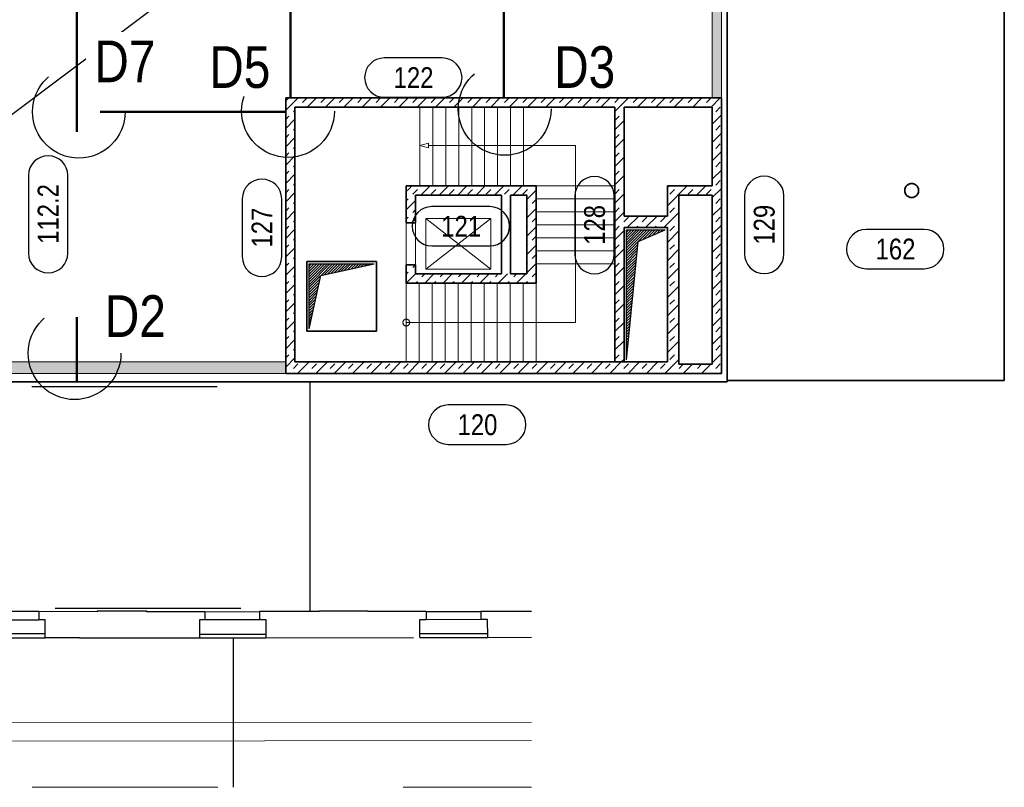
# Model space of a CAD drawing. Header units: millimetres. Extents: x 0 to 6.08, y 0 to 5.27.
# Tile 33 of 54: x 1.12 to 1.65, y 4.37 to 4.78. Entities that reach past the tile are written whole.
import ezdxf

# ---------------------------------------------------------------- set-up
doc = ezdxf.new("R2010")
doc.units = ezdxf.units.MM
for name, pattern in [('DASHDOT', [1, 0.5, -0.25, 0, -0.25]), ('DIVIDE2', [0.625, 0.25, -0.125, 0, -0.125, 0, -0.125]), ('HIDDEN', [0.375, 0.25, -0.125]), ('HIDDENX2', [0.75, 0.5, -0.25])]:
    doc.linetypes.add(name, pattern=pattern)
doc.styles.add('Arial Narrow', font='ARIALN.TTF')
pattern_1 = [(45, (0, 0), (-0.004949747, 0.004949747), [0.0035, -0.0035]), (45, (-0.002475, 0.002475), (-0.004949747, 0.004949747), [])]
pattern_2 = [(45, (0, 0), (-0.00070710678, 0.00070710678), [])]

msp = doc.modelspace()

# ---------------------------------------------------------------- hatches: boundary and pattern name
at = {"lineweight": 18, "true_color": 0x808080}
for points in [[(1.492995, 4.739394), (1.497995, 4.739394), (1.497995, 5.021005), (0.459907, 5.021005), (0.459907, 4.828886), (0.464907, 4.828886), (0.464907, 5.016005), (1.492995, 5.016005)], [(0.923625, 4.590644), (1.263, 4.590644), (1.263, 4.596894), (0.923625, 4.596894)]]:
    msp.add_hatch(color=8, dxfattribs=at).paths.add_polyline_path(points)
at = {"lineweight": 18}
h = msp.add_hatch(dxfattribs=at)
h.set_pattern_fill('bB', color=5, scale=0.01, angle=45, style=0, pattern_type=2)
h.set_pattern_definition(pattern_1)
h.paths.add_polyline_path([(1.263, 4.590644), (1.268, 4.596894), (1.268, 4.734394), (1.263, 4.739394)])
h = msp.add_hatch(dxfattribs=at)
h.set_pattern_fill('bB', color=5, scale=0.01, angle=45, style=0, pattern_type=2)
h.set_pattern_definition(pattern_1)
h.paths.add_polyline_path([(1.492995, 4.734394), (1.497995, 4.739394), (1.263, 4.739394), (1.268, 4.734394), (1.4405, 4.734394)])
h = msp.add_hatch(dxfattribs=at)
h.set_pattern_fill('bB', color=5, scale=0.01, angle=45, style=0, pattern_type=2)
h.set_pattern_definition(pattern_1)
h.paths.add_polyline_path([(1.497995, 4.739394), (1.497995, 4.590674), (1.492995, 4.595644), (1.492995, 4.734394)])
h = msp.add_hatch(dxfattribs=at)
h.set_pattern_fill('bB', color=5, scale=0.01, angle=45, style=0, pattern_type=2)
h.set_pattern_definition(pattern_1)
h.paths.add_polyline_path([(1.4405, 4.596894), (1.4455, 4.596894), (1.4455, 4.734394), (1.4405, 4.734394)])
h = msp.add_hatch(dxfattribs=at)
h.set_pattern_fill('bB', color=5, scale=0.01, angle=45, style=0, pattern_type=2)
h.set_pattern_definition(pattern_1)
h.paths.add_polyline_path([(1.263, 4.590644), (1.497995, 4.590674), (1.492995, 4.595644), (1.474995, 4.595644), (1.474995, 4.686894), (1.492995, 4.686894), (1.492995, 4.691894), (1.468745, 4.691894), (1.468745, 4.675644), (1.4455, 4.675644), (1.4455, 4.669394), (1.468745, 4.669394), (1.468745, 4.596894), (1.268, 4.596894)])
h = msp.add_hatch(dxfattribs=at)
h.set_pattern_fill('bB', color=5, scale=0.01, angle=45, style=0, pattern_type=2)
h.set_pattern_definition(pattern_1)
h.paths.add_polyline_path([(1.333, 4.686894), (1.333, 4.671894), (1.328, 4.671894), (1.328, 4.691894)])
h = msp.add_hatch(dxfattribs=at)
h.set_pattern_fill('bB', color=5, scale=0.01, angle=45, style=0, pattern_type=2)
h.set_pattern_definition(pattern_1)
h.paths.add_polyline_path([(1.398, 4.691894), (1.398, 4.639394), (1.328, 4.639394), (1.328, 4.649394), (1.333, 4.649394), (1.333, 4.644394), (1.37925, 4.644394), (1.393, 4.644394), (1.393, 4.686894)])
h = msp.add_hatch(dxfattribs=at)
h.set_pattern_fill('bB', color=5, scale=0.01, angle=45, style=0, pattern_type=2)
h.set_pattern_definition(pattern_1)
h.paths.add_polyline_path([(1.393, 4.686894), (1.398, 4.691894), (1.328, 4.691894), (1.333, 4.686894)])
at = {"lineweight": 25}
h = msp.add_hatch(dxfattribs=at)
h.set_pattern_fill('Mau', color=3, scale=0.01, angle=45, style=0, pattern_type=2)
h.set_pattern_definition(pattern_2)
h.paths.add_polyline_path([(1.44675, 4.598144), (1.453, 4.661894), (1.467495, 4.668144), (1.44675, 4.668144)])
h = msp.add_hatch(dxfattribs=at)
h.set_pattern_fill('Mau', color=3, scale=0.01, angle=45, style=0, pattern_type=2)
h.set_pattern_definition(pattern_2)
h.paths.add_polyline_path([(1.27561, 4.614855), (1.28186, 4.643605), (1.31061, 4.649855), (1.27561, 4.649855)])

# ---------------------------------------------------------------- linework, layer by layer
at = {"color": 5, "linetype": 'Continuous', "lineweight": 18}
for p, q in [((1.650412, 5.060253), (1.650412, 4.586945)), ((1.497995, 4.739394), (1.497995, 5.021005)), ((1.492995, 4.739394), (1.492995, 5.016005)), ((1.263, 4.739394), (1.44925, 4.739394)), ((1.263, 4.739394), (1.468745, 4.739394)), ((1.4405, 4.734394), (1.268, 4.734394)), ((1.268, 4.734394), (1.4405, 4.734394)), ((1.474995, 4.686894), (1.474995, 4.595644)), ((1.474995, 4.686894), (1.474995, 4.595644)), ((1.492995, 4.686894), (1.492995, 4.595644)), ((1.328, 4.671894), (1.328, 4.649394)), ((1.333, 4.671894), (1.333, 4.649394)), ((1.4455, 4.596894), (1.4455, 4.669394)), ((1.4455, 4.669394), (1.4455, 4.596894)), ((1.468745, 4.669394), (1.468745, 4.596894)), ((1.468745, 4.669394), (1.468745, 4.596894)), ((1.263, 4.596894), (0.923625, 4.596894)), ((1.268, 4.596894), (1.4405, 4.596894)), ((0.923625, 4.590644), (1.263, 4.590644)), ((1.497995, 4.590644), (1.263, 4.590644)), ((1.263, 4.590644), (1.497995, 4.590644)), ((1.060859, 4.402237), (1.395578, 4.402601)), ((1.06087, 4.392237), (1.395578, 4.392601))]:
    msp.add_line(p, q, dxfattribs=at)
at = {"color": 2, "linetype": 'Continuous', "lineweight": 35}
for p, q in [((1.650412, 5.060253), (1.650412, 4.586945)), ((1.501046, 4.586128), (1.501046, 5.021005)), ((1.263, 4.590644), (1.263, 4.739394)), ((1.263, 4.739394), (1.497995, 4.739394)), ((1.497995, 4.739394), (1.497995, 4.590674)), ((1.268, 4.734394), (1.4405, 4.734394)), ((1.268, 4.596894), (1.268, 4.734394)), ((1.4405, 4.734394), (1.440499, 4.596894)), ((1.4455, 4.675644), (1.4455, 4.734394)), ((1.4455, 4.734394), (1.492995, 4.734394)), ((1.492995, 4.734394), (1.492995, 4.691894)), ((1.59866, 4.692673), (1.598338, 4.692472)), ((1.59866, 4.692673), (1.598338, 4.692472)), ((1.599001, 4.69284), (1.59866, 4.692673)), ((1.599001, 4.69284), (1.59866, 4.692673)), ((1.599358, 4.692972), (1.599001, 4.69284)), ((1.599358, 4.692972), (1.599001, 4.69284)), ((1.599725, 4.693067), (1.599358, 4.692972)), ((1.599725, 4.693067), (1.599358, 4.692972)), ((1.600101, 4.693125), (1.599725, 4.693067)), ((1.600101, 4.693125), (1.599725, 4.693067)), ((1.60086, 4.693125), (1.60048, 4.693144)), ((1.60086, 4.693125), (1.60048, 4.693144)), ((1.601235, 4.693067), (1.60086, 4.693125)), ((1.601235, 4.693067), (1.60086, 4.693125)), ((1.601603, 4.692972), (1.601235, 4.693067)), ((1.601603, 4.692972), (1.601235, 4.693067)), ((1.601959, 4.69284), (1.601603, 4.692972)), ((1.601959, 4.69284), (1.601603, 4.692972)), ((1.6023, 4.692673), (1.601959, 4.69284)), ((1.6023, 4.692673), (1.601959, 4.69284)), ((1.602622, 4.692472), (1.6023, 4.692673)), ((1.602622, 4.692472), (1.6023, 4.692673)), ((1.328, 4.691894), (1.398, 4.691894)), ((1.328, 4.671894), (1.328, 4.691894)), ((1.398, 4.691894), (1.398, 4.639394)), ((1.468745, 4.675644), (1.468745, 4.691894)), ((1.492995, 4.691894), (1.468745, 4.691894)), ((1.596773, 4.689962), (1.596735, 4.689584)), ((1.596773, 4.689962), (1.596735, 4.689584)), ((1.596735, 4.689584), (1.596735, 4.689204)), ((1.596735, 4.689584), (1.596735, 4.689204)), ((1.596735, 4.689204), (1.596773, 4.688826)), ((1.596735, 4.689204), (1.596773, 4.688826)), ((1.59685, 4.690334), (1.596773, 4.689962)), ((1.59685, 4.690334), (1.596773, 4.689962)), ((1.596773, 4.688826), (1.59685, 4.688454)), ((1.596773, 4.688826), (1.59685, 4.688454)), ((1.596964, 4.690696), (1.59685, 4.690334)), ((1.596964, 4.690696), (1.59685, 4.690334)), ((1.59685, 4.688454), (1.596964, 4.688091)), ((1.59685, 4.688454), (1.596964, 4.688091)), ((1.597113, 4.691045), (1.596964, 4.690696)), ((1.597113, 4.691045), (1.596964, 4.690696)), ((1.596964, 4.688091), (1.597113, 4.687742)), ((1.596964, 4.688091), (1.597113, 4.687742)), ((1.597298, 4.691377), (1.597113, 4.691045)), ((1.597298, 4.691377), (1.597113, 4.691045)), ((1.597113, 4.687742), (1.597298, 4.68741)), ((1.597113, 4.687742), (1.597298, 4.68741)), ((1.597515, 4.691689), (1.597298, 4.691377)), ((1.597515, 4.691689), (1.597298, 4.691377)), ((1.597298, 4.68741), (1.597515, 4.687098)), ((1.597298, 4.68741), (1.597515, 4.687098)), ((1.597762, 4.691978), (1.597515, 4.691689)), ((1.597762, 4.691978), (1.597515, 4.691689)), ((1.598038, 4.692239), (1.597762, 4.691978)), ((1.598038, 4.692239), (1.597762, 4.691978)), ((1.598338, 4.692472), (1.598038, 4.692239)), ((1.598338, 4.692472), (1.598038, 4.692239)), ((1.602923, 4.692239), (1.602622, 4.692472)), ((1.602923, 4.692239), (1.602622, 4.692472)), ((1.603198, 4.691978), (1.602923, 4.692239)), ((1.603198, 4.691978), (1.602923, 4.692239)), ((1.603446, 4.691689), (1.603198, 4.691978)), ((1.603446, 4.691689), (1.603198, 4.691978)), ((1.603663, 4.691377), (1.603446, 4.691689)), ((1.603663, 4.691377), (1.603446, 4.691689)), ((1.603446, 4.687098), (1.603663, 4.68741)), ((1.603446, 4.687098), (1.603663, 4.68741)), ((1.603847, 4.691045), (1.603663, 4.691377)), ((1.603847, 4.691045), (1.603663, 4.691377)), ((1.603663, 4.68741), (1.603847, 4.687742)), ((1.603663, 4.68741), (1.603847, 4.687742)), ((1.603997, 4.690696), (1.603847, 4.691045)), ((1.603997, 4.690696), (1.603847, 4.691045)), ((1.603847, 4.687742), (1.603997, 4.688091)), ((1.603847, 4.687742), (1.603997, 4.688091)), ((1.604111, 4.690334), (1.603997, 4.690696)), ((1.604111, 4.690334), (1.603997, 4.690696)), ((1.603997, 4.688091), (1.604111, 4.688454)), ((1.603997, 4.688091), (1.604111, 4.688454)), ((1.604187, 4.689962), (1.604111, 4.690334)), ((1.604187, 4.689962), (1.604111, 4.690334)), ((1.604111, 4.688454), (1.604187, 4.688826)), ((1.604111, 4.688454), (1.604187, 4.688826)), ((1.604225, 4.689584), (1.604187, 4.689962)), ((1.604225, 4.689584), (1.604187, 4.689962)), ((1.604187, 4.688826), (1.604225, 4.689204)), ((1.604187, 4.688826), (1.604225, 4.689204)), ((1.604225, 4.689204), (1.604225, 4.689584)), ((1.604225, 4.689204), (1.604225, 4.689584)), ((1.333, 4.686894), (1.333, 4.671894)), ((1.37925, 4.686894), (1.333, 4.686894)), ((1.37925, 4.644394), (1.37925, 4.686894)), ((1.38425, 4.686894), (1.393, 4.686894)), ((1.38425, 4.644394), (1.38425, 4.686894)), ((1.393, 4.686894), (1.393, 4.644394)), ((1.474995, 4.686894), (1.492995, 4.686894)), ((1.474995, 4.595644), (1.474995, 4.686894)), ((1.492995, 4.686894), (1.492995, 4.595644)), ((1.597515, 4.687098), (1.597762, 4.68681)), ((1.597515, 4.687098), (1.597762, 4.68681)), ((1.597762, 4.68681), (1.598038, 4.686549)), ((1.597762, 4.68681), (1.598038, 4.686549)), ((1.598038, 4.686549), (1.598338, 4.686316)), ((1.598038, 4.686549), (1.598338, 4.686316)), ((1.598338, 4.686316), (1.59866, 4.686115)), ((1.598338, 4.686316), (1.59866, 4.686115)), ((1.59866, 4.686115), (1.599001, 4.685948)), ((1.59866, 4.686115), (1.599001, 4.685948)), ((1.599001, 4.685948), (1.599358, 4.685816)), ((1.599001, 4.685948), (1.599358, 4.685816)), ((1.599358, 4.685816), (1.599725, 4.685721)), ((1.599358, 4.685816), (1.599725, 4.685721)), ((1.599725, 4.685721), (1.600101, 4.685663)), ((1.599725, 4.685721), (1.600101, 4.685663)), ((1.600101, 4.685663), (1.60048, 4.685644)), ((1.600101, 4.685663), (1.60048, 4.685644)), ((1.60086, 4.685663), (1.601235, 4.685721)), ((1.60086, 4.685663), (1.601235, 4.685721)), ((1.601235, 4.685721), (1.601603, 4.685816)), ((1.601235, 4.685721), (1.601603, 4.685816)), ((1.601603, 4.685816), (1.601959, 4.685948)), ((1.601603, 4.685816), (1.601959, 4.685948)), ((1.601959, 4.685948), (1.6023, 4.686115)), ((1.601959, 4.685948), (1.6023, 4.686115)), ((1.6023, 4.686115), (1.602622, 4.686316)), ((1.6023, 4.686115), (1.602622, 4.686316)), ((1.602622, 4.686316), (1.602923, 4.686549)), ((1.602622, 4.686316), (1.602923, 4.686549)), ((1.602923, 4.686549), (1.603198, 4.68681)), ((1.602923, 4.686549), (1.603198, 4.68681)), ((1.603198, 4.68681), (1.603446, 4.687098)), ((1.603198, 4.68681), (1.603446, 4.687098)), ((1.328, 4.671894), (1.333, 4.671894)), ((1.4455, 4.675644), (1.468745, 4.675644)), ((1.4455, 4.596894), (1.4455, 4.669394)), ((1.4455, 4.669394), (1.468745, 4.669394)), ((1.468745, 4.669394), (1.468745, 4.596894)), ((1.27436, 4.651105), (1.31186, 4.651105)), ((1.27436, 4.613605), (1.27436, 4.651105)), ((1.31186, 4.651105), (1.31186, 4.613605)), ((1.328, 4.639394), (1.328, 4.649394)), ((1.328, 4.649394), (1.333, 4.649394)), ((1.333, 4.649394), (1.333, 4.644394)), ((1.333, 4.644394), (1.37925, 4.644394)), ((1.393, 4.644394), (1.38425, 4.644394)), ((1.398, 4.639394), (1.328, 4.639394)), ((1.31186, 4.613605), (1.27436, 4.613605)), ((1.468745, 4.596894), (1.268, 4.596894)), ((1.492995, 4.595644), (1.474995, 4.595644)), ((1.497995, 4.590644), (1.263, 4.590644)), ((1.650412, 4.586945), (1.501046, 4.586945)), ((0.593062, 4.586128), (1.501046, 4.586128))]:
    msp.add_line(p, q, dxfattribs=at)
at = {"color": 3, "linetype": 'Continuous', "lineweight": 25}
for p, q in [((0.923625, 4.586128), (1.501046, 5.021005)), ((1.34742, 4.760951), (1.316157, 4.760951)), ((1.316157, 4.739701), (1.34742, 4.739701)), ((1.124271, 4.697483), (1.124271, 4.655646)), ((1.145521, 4.655646), (1.145521, 4.697483)), ((1.239581, 4.684902), (1.239581, 4.65364)), ((1.260831, 4.65364), (1.260831, 4.684902)), ((1.418874, 4.686364), (1.418874, 4.655102)), ((1.440124, 4.655102), (1.440124, 4.686364)), ((1.51033, 4.686488), (1.51033, 4.655226)), ((1.53158, 4.655226), (1.53158, 4.686488)), ((1.37307, 4.680736), (1.341807, 4.680736)), ((1.44675, 4.598144), (1.44675, 4.668144)), ((1.44675, 4.668144), (1.467495, 4.668144)), ((1.453, 4.661894), (1.467495, 4.668144)), ((1.607264, 4.668467), (1.576002, 4.668467)), ((1.44675, 4.598144), (1.453, 4.661894)), ((1.341807, 4.659486), (1.37307, 4.659486)), ((1.27561, 4.614855), (1.27561, 4.649855)), ((1.27561, 4.649855), (1.31061, 4.649855)), ((1.28186, 4.643605), (1.31061, 4.649855)), ((1.576002, 4.647217), (1.607264, 4.647217)), ((1.27561, 4.614855), (1.28186, 4.643605)), ((1.275989, 4.586128), (1.275989, 4.462187)), ((1.381896, 4.573685), (1.350634, 4.573685)), ((1.350634, 4.552435), (1.381896, 4.552435)), ((1.129945, 4.462174), (1.100195, 4.46217)), ((1.129945, 4.462174), (1.129946, 4.457745)), ((1.161277, 4.462162), (1.129945, 4.462174)), ((1.161277, 4.462636), (1.187981, 4.462636)), ((1.161277, 4.462636), (1.161277, 4.462162)), ((1.187981, 4.462636), (1.187981, 4.462153)), ((1.21938, 4.462142), (1.187981, 4.462153)), ((1.21938, 4.462142), (1.24888, 4.462186)), ((1.21938, 4.462142), (1.219388, 4.457956)), ((1.280989, 4.462187), (1.24888, 4.462186)), ((1.24888, 4.462186), (1.248888, 4.458)), ((1.280989, 4.462691), (1.30732, 4.462691)), ((1.280989, 4.462691), (1.280989, 4.462187)), ((1.30732, 4.462691), (1.30732, 4.462188)), ((1.338733, 4.462189), (1.30732, 4.462188)), ((1.338733, 4.462189), (1.368233, 4.462286)), ((1.338733, 4.462189), (1.338746, 4.458024)), ((1.395578, 4.46231), (1.368233, 4.462286)), ((1.368233, 4.462286), (1.368246, 4.458122)), ((1.100196, 4.457741), (1.129946, 4.457745)), ((1.133234, 4.457746), (1.129946, 4.457745)), ((1.133235, 4.447976), (1.133234, 4.457746)), ((1.216608, 4.457952), (1.219388, 4.457956)), ((1.216623, 4.448076), (1.216608, 4.457952)), ((1.219388, 4.457956), (1.248888, 4.458)), ((1.248888, 4.458), (1.252349, 4.458006)), ((1.252349, 4.458006), (1.252364, 4.44813)), ((1.335346, 4.458013), (1.338746, 4.458024)), ((1.335378, 4.448178), (1.335346, 4.458013)), ((1.338746, 4.458024), (1.368246, 4.458122)), ((1.368246, 4.458122), (1.371675, 4.458133)), ((1.371675, 4.458133), (1.371708, 4.448298)), ((1.133235, 4.450274), (1.096985, 4.450269)), ((1.21662, 4.45006), (1.252361, 4.450114)), ((1.335371, 4.450334), (1.371701, 4.450453)), ((1.151749, 4.447979), (1.133235, 4.447976)), ((1.151749, 4.447979), (1.216623, 4.448076)), ((1.252364, 4.44813), (1.331875, 4.448166)), ((1.371708, 4.448298), (1.395578, 4.448376))]:
    msp.add_line(p, q, dxfattribs=at)
at = {"color": 4, "linetype": 'DASHDOT', "lineweight": 50, "ltscale": 0.05}
for p, q in [((1.150361, 5.021005), (1.150361, 4.586128)), ((1.2655, 5.021005), (1.2655, 4.739394)), ((1.38064, 5.021005), (1.38064, 4.739394)), ((1.263, 4.731894), (0.923625, 4.731894))]:
    msp.add_line(p, q, dxfattribs=at)
at = {"color": 5, "linetype": 'HIDDENX2', "lineweight": 18, "ltscale": 0.05}
for p, q in [((1.33525, 4.691894), (1.33525, 4.734394)), ((1.34225, 4.691894), (1.34225, 4.734394)), ((1.34925, 4.691894), (1.34925, 4.734394)), ((1.35625, 4.691894), (1.35625, 4.734394)), ((1.36325, 4.691894), (1.36325, 4.734394)), ((1.37025, 4.691894), (1.37025, 4.734394)), ((1.37725, 4.691894), (1.37725, 4.734394)), ((1.38425, 4.691894), (1.38425, 4.734394)), ((1.39125, 4.691894), (1.39125, 4.734394)), ((1.4405, 4.596894), (1.4405, 4.734394)), ((1.33525, 4.713692), (1.339915, 4.714942)), ((1.339915, 4.714942), (1.339915, 4.712442)), ((1.33525, 4.713692), (1.339915, 4.712442)), ((1.41925, 4.713692), (1.339915, 4.713692)), ((1.41925, 4.618144), (1.41925, 4.713692)), ((1.328, 4.691894), (1.328, 4.671894)), ((1.328, 4.671894), (1.328, 4.691894)), ((1.398, 4.691894), (1.398, 4.639394)), ((1.398, 4.691894), (1.4405, 4.691894)), ((1.398, 4.691894), (1.398, 4.639394)), ((1.4405, 4.691894), (1.4405, 4.596894)), ((1.333, 4.686894), (1.333, 4.671894)), ((1.333, 4.686894), (1.333, 4.671894)), ((1.398, 4.684894), (1.4405, 4.684894)), ((1.398, 4.677894), (1.4405, 4.677894)), ((1.333, 4.671894), (1.328, 4.671894)), ((1.398, 4.670894), (1.4405, 4.670894)), ((1.398, 4.663894), (1.4405, 4.663894)), ((1.398, 4.656894), (1.4405, 4.656894)), ((1.328, 4.639394), (1.328, 4.649394)), ((1.333, 4.649394), (1.328, 4.649394)), ((1.328, 4.649394), (1.328, 4.639394)), ((1.333, 4.649394), (1.333, 4.644394)), ((1.333, 4.649394), (1.333, 4.648144)), ((1.333, 4.644394), (1.333, 4.648144)), ((1.333, 4.648144), (1.333, 4.644394)), ((1.398, 4.649894), (1.4405, 4.649894)), ((1.328, 4.639394), (1.328, 4.596894)), ((1.335, 4.639394), (1.335, 4.596894)), ((1.342, 4.639394), (1.342, 4.596894)), ((1.349, 4.639394), (1.349, 4.596894)), ((1.356, 4.639394), (1.356, 4.596894)), ((1.363, 4.639394), (1.363, 4.596894)), ((1.37, 4.639394), (1.37, 4.596894)), ((1.377, 4.639394), (1.377, 4.596894)), ((1.384, 4.639394), (1.384, 4.596894)), ((1.391, 4.639394), (1.391, 4.596894)), ((1.398, 4.639394), (1.398, 4.596894)), ((1.328, 4.618144), (1.41925, 4.618144))]:
    msp.add_line(p, q, dxfattribs=at)
at = {"color": 9, "linetype": 'DASHDOT', "lineweight": 0, "ltscale": 0.05}
msp.add_line((1.468745, 4.686894), (1.468745, 4.691894), dxfattribs=at)
at = {"color": 6, "linetype": 'HIDDENX2', "lineweight": 13, "ltscale": 0.05}
for p, q in [((1.338625, 4.674394), (1.373625, 4.674394)), ((1.338625, 4.674394), (1.338625, 4.646894)), ((1.338625, 4.646894), (1.373625, 4.674394)), ((1.338625, 4.674394), (1.373625, 4.646894)), ((1.373625, 4.674394), (1.373625, 4.646894)), ((1.373625, 4.646894), (1.338625, 4.646894))]:
    msp.add_line(p, q, dxfattribs=at)
at = {"color": 10, "linetype": 'DIVIDE2', "ltscale": 0.05}
for p, q in [((0.926033, 4.583631), (1.275989, 4.583631)), ((0.938755, 4.464116), (1.280989, 4.464116))]:
    msp.add_line(p, q, dxfattribs=at)
at = {"color": 9, "linetype": 'Continuous', "lineweight": 0}
for p, q in [((1.161277, 4.462162), (1.129945, 4.462174)), ((1.129945, 4.462174), (1.129946, 4.457745)), ((1.187981, 4.462636), (1.161277, 4.462636)), ((1.161277, 4.462636), (1.161277, 4.462162)), ((1.187981, 4.462153), (1.187981, 4.462636)), ((1.21938, 4.462142), (1.187981, 4.462153)), ((1.219388, 4.457956), (1.21938, 4.462142)), ((1.280989, 4.462187), (1.24888, 4.462186)), ((1.24888, 4.462186), (1.248888, 4.458)), ((1.30732, 4.462691), (1.280989, 4.462691)), ((1.280989, 4.462691), (1.280989, 4.462187)), ((1.30732, 4.462188), (1.30732, 4.462691)), ((1.338733, 4.462189), (1.30732, 4.462188)), ((1.338746, 4.458024), (1.338733, 4.462189)), ((1.395578, 4.46231), (1.368233, 4.462286)), ((1.368233, 4.462286), (1.368246, 4.458122)), ((1.129946, 4.457745), (1.133234, 4.457746)), ((1.133234, 4.457746), (1.133235, 4.447976)), ((1.216608, 4.457952), (1.219388, 4.457956)), ((1.216623, 4.448076), (1.216608, 4.457952)), ((1.248888, 4.458), (1.252349, 4.458006)), ((1.252349, 4.458006), (1.252364, 4.44813)), ((1.335346, 4.458013), (1.338746, 4.458024)), ((1.335378, 4.448178), (1.335346, 4.458013)), ((1.368246, 4.458122), (1.371675, 4.458133)), ((1.371675, 4.458133), (1.371708, 4.448298)), ((1.133235, 4.447976), (1.151749, 4.447979)), ((1.151749, 4.447979), (1.216623, 4.448076)), ((1.252364, 4.44813), (1.331875, 4.448166)), ((1.371708, 4.448298), (1.395578, 4.448376))]:
    msp.add_line(p, q, dxfattribs=at)
at = {"color": 3, "linetype": 'HIDDENX2', "lineweight": 25, "ltscale": 0.05}
for p, q in [((1.096985, 4.447972), (1.133235, 4.447976)), ((1.216623, 4.448076), (1.252364, 4.44813)), ((1.234583, 4.448103), (1.234583, 4.367387)), ((1.335378, 4.448178), (1.371708, 4.448298))]:
    msp.add_line(p, q, dxfattribs=at)
at = {"color": 5, "linetype": 'HIDDEN', "lineweight": 18, "ltscale": 0.05}
msp.add_line((0.726366, 4.367387), (1.395578, 4.367387), dxfattribs=at)
at = {"color": 3, "linetype": 'HIDDEN', "lineweight": 25, "ltscale": 0.05}
for centre in [(1.151475, 4.731894), (1.26423, 4.732284), (1.381033, 4.73344), (1.149162, 4.601604)]:
    msp.add_circle(centre, 0.025, dxfattribs=at)
at = {"color": 2, "linetype": 'HIDDENX2', "lineweight": 35, "ltscale": 0.05}
msp.add_circle((1.60048, 4.6894), 0.00375, dxfattribs=at)
at = {"color": 5, "linetype": 'HIDDENX2', "lineweight": 18, "ltscale": 0.05}
msp.add_circle((1.328, 4.618144), 0.001851, dxfattribs=at)
at = {"color": 3, "linetype": 'Continuous', "lineweight": 25}
for centre, start, end in [((1.316157, 4.750326), 90, 270), ((1.34742, 4.750326), 270, 90), ((1.134896, 4.697483), 0, 180), ((1.250206, 4.684902), 0, 180), ((1.429499, 4.686364), 0, 180), ((1.520955, 4.686488), 0, 180), ((1.341807, 4.670111), 90, 270), ((1.37307, 4.670111), 270, 90), ((1.576002, 4.657842), 90, 270), ((1.607264, 4.657842), 270, 90), ((1.134896, 4.655646), 180, 0), ((1.250206, 4.65364), 180, 0), ((1.429499, 4.655102), 180, 0), ((1.520955, 4.655226), 180, 0), ((1.350634, 4.56306), 90, 270), ((1.381896, 4.56306), 270, 90)]:
    msp.add_arc(centre, 0.010625, start, end, dxfattribs=at)

# ---------------------------------------------------------------- texts
at = {"color": 3, "lineweight": 25, "style": 'Arial Narrow'}
for s, p in [('122', (1.321157, 4.744701)), ('121', (1.346807, 4.664486)), ('162', (1.581002, 4.652217)), ('120', (1.355634, 4.557435))]:
    msp.add_text(s, height=0.01125, dxfattribs=at).set_placement(p)
for s, p in [('112.2', (1.140521, 4.660646)), ('127', (1.255831, 4.65864)), ('128', (1.435124, 4.660102)), ('129', (1.52658, 4.660226))]:
    msp.add_text(s, height=0.01125, rotation=90, dxfattribs=at).set_placement(p)

# ---------------------------------------------------------------- next in the draw order: texts
at = {"color": 4, "lineweight": 50, "char_height": 0.0225, "attachment_point": 7, "line_spacing_factor": 0.9, "style": 'Arial Narrow', "bg_fill": 3, "box_fill_scale": 1.2, "bg_fill_color": 256, "bg_fill_true_color": 13158600, "bg_fill_transparency": 0}
for s, insert in [('D7', (1.159814, 4.747861)), ('D5', (1.221789, 4.74448)), ('D3', (1.407712, 4.74448)), ('D2', (1.165448, 4.61039))]:
    msp.add_mtext(s, dxfattribs=dict(at, insert=insert))

doc.saveas('drawing.dxf')
